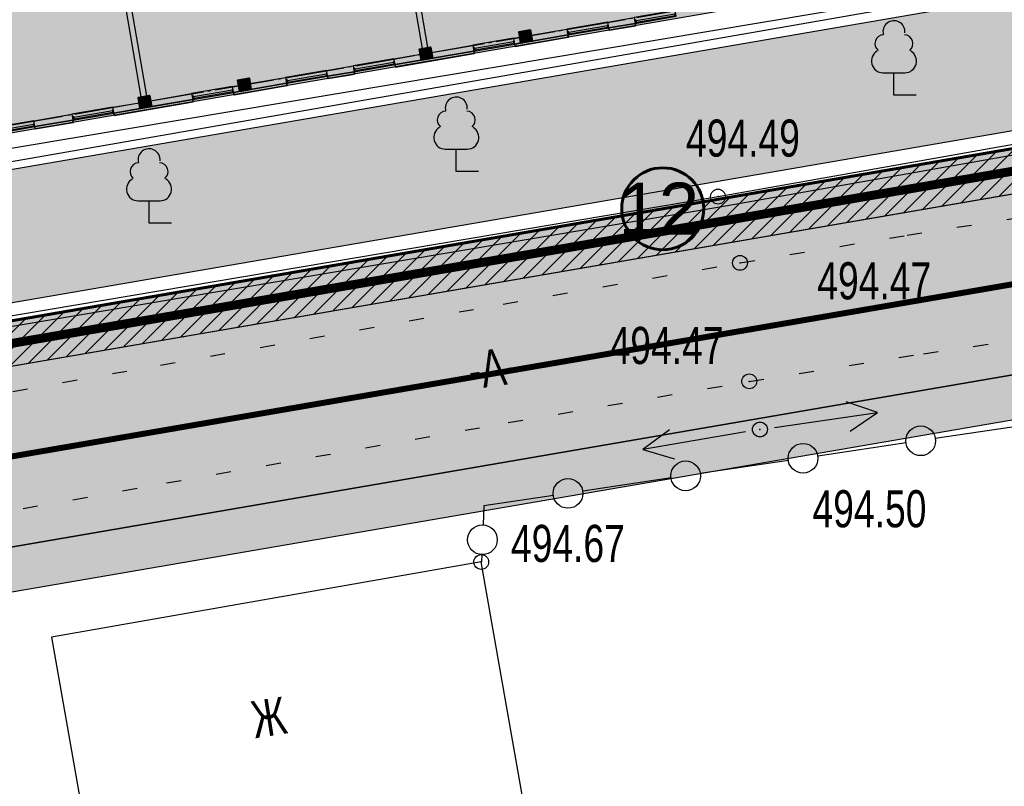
# Model space of a CAD drawing. Extents: x 0 to 667088, y 0 to 6446.
# Tile 146 of 256: x 3017 to 3050, y 255 to 281. Entities that reach past the tile are written whole.
import ezdxf

# ---------------------------------------------------------------- set-up
doc = ezdxf.new("R2010")
doc.units = 0
doc.header["$MEASUREMENT"] = 0
for name, pattern in [('CONTI', [0]), ('STRIH_1', [3, 2, -1]), ('STROT', [1.7, 0.5, -1.2]), ('ГОСТ 2.303 5', [24, 20, -1.5, 1, -1.5])]:
    doc.linetypes.add(name, pattern=pattern)
for name, color, linetype in [('(002) Рамка', 7, 'Continuous'), ('Audi-СвК', 10, 'Continuous'), ('NAD_M0', 7, 'CONTI'), ('PI_OT0', 172, 'CONTI'), ('PI_TT0', 5, 'CONTI'), ('SIT_L0', 250, 'CONTI'), ('STR_L0', 6, 'CONTI'), ('USLZN0', 250, 'CONTI'), ('ZAPSK0', 250, 'CONTI'), ('стен', 7, 'Continuous')]:
    doc.layers.add(name, color=color, linetype=linetype)
for name, color, linetype, lineweight in [('.', 7, 'Continuous', 15), ('RAZMER CIP', 252, 'Continuous', 18), ('rrr', 5, 'Continuous', 18), ('Толстая', 174, 'Continuous', 35), ('Утеплитель', 204, 'Continuous', 13)]:
    doc.layers.add(name, color=color, linetype=linetype, lineweight=lineweight)
doc.styles.add('GOST 2.304', font='CS_Gost2304.shx')
doc.styles.add('SHRFT', font='TXT', dxfattribs={"width": 0.75})
doc.styles.get("Standard").update_dxf_attribs({"font": 'times.ttf'})
doc.linetypes.add('ОГРАДА_ГЛИН', pattern='A,4,["|",Standard,S=0.8,R=0,X=0,Y=-0.8],0.5,["|",Standard,S=0.8,R=0,X=0,Y=-0.8],3.5', length=8)
doc.linetypes.add('ограждение2', pattern='A,0.25,-0.1,[132,ltypeshp.shx,S=0.1,R=0,X=-0.1,Y=0],-0.1,1', length=1.45)

# ---------------------------------------------------------------- blocks, each defined once
blk = doc.blocks.new('BL_101')
at = {"color": 0}
for p, q in [((-0.37, 0.75), (0.37, 0.75)), ((0, 0), (0, 0.75)), ((0.75, 0), (0, 0))]:
    blk.add_line(p, q, dxfattribs=at)
for centre, radius, start, end in [((0, 2.13), 0.37, 355, 195), ((-0.34, 1.73), 0.3, 93, 230), ((0.34, 1.73), 0.3, 310, 87), ((-0.37, 1.14), 0.39, 120, 270), ((0.37, 1.14), 0.39, 270, 60)]:
    blk.add_arc(centre, radius, start, end, dxfattribs=at)
blk = doc.blocks.new('rhy')
at = {"layer": 'PI_TT0', "color": 0}
for centre in [(1394.20116, 274.89), (1394.94116, 272.66), (1395.25116, 268.67), (1395.61116, 267.05), (1386.23116, 262.59)]:
    blk.add_circle(centre, 0.25, dxfattribs=at)
for p in [(1394.20116, 274.89), (1394.94116, 272.66), (1395.25116, 268.67), (1395.61116, 267.05), (1386.23116, 262.59)]:
    blk.add_point(p, dxfattribs=at)
at = {"layer": 'SIT_L0', "color": 250}
for p, q in [((1399.57116, 267.62), (1398.51116, 267.98)), ((1396.10116, 267.12), (1399.57116, 267.62)), ((1398.65116, 266.99), (1399.57116, 267.62)), ((1404.48116, 267.19), (1401.51116, 266.75)), ((1392.57116, 267.04), (1391.67116, 266.38)), ((1395.12116, 266.97), (1391.67116, 266.38)), ((1400.53116, 266.6), (1397.56116, 266.15)), ((1391.67116, 266.38), (1392.74116, 266.06)), ((1396.57116, 266.01), (1393.60116, 265.57)), ((1392.62116, 265.42), (1389.65116, 264.97)), ((1388.66116, 264.83), (1386.32116, 264.48)), ((1386.32116, 264.48), (1386.29116, 263.84)), ((1386.25116, 262.84), (1386.24116, 262.59))]:
    blk.add_line(p, q, dxfattribs=at)
for centre, radius in [((1401.02116, 266.67), 0.5), ((1397.06116, 266.08), 0.5), ((1401.02116, 266.67), 0), ((1393.11116, 265.49), 0.5), ((1397.06116, 266.08), 0), ((1393.11116, 265.49), 0), ((1389.15116, 264.9), 0.5), ((1389.15116, 264.9), 0), ((1386.27116, 263.34), 0.5), ((1386.27116, 263.34), 0)]:
    blk.add_circle(centre, radius, dxfattribs=at)
at = {"layer": 'STR_L0', "color": 0, "linetype": 'STROT'}
for points in [[(1325.49116, 260.26), (1328.65116, 260.83), (1336.97116, 262.33), (1348.70116, 264.44), (1362.10116, 266.84), (1375.44116, 269.22), (1386.97116, 271.27), (1394.94116, 272.66), (1400.56116, 273.59), (1406.19116, 274.48), (1411.82116, 275.35), (1417.46116, 276.2), (1423.09116, 277.06), (1428.72116, 277.93), (1434.35116, 278.84), (1440.21116, 279.82), (1446.44116, 280.88), (1452.85116, 281.99)], [(1326.45116, 256.44), (1329.54116, 257), (1337.70116, 258.47), (1349.23116, 260.54), (1362.44116, 262.9), (1375.64116, 265.25), (1387.14116, 267.28), (1395.25116, 268.67), (1401.11116, 269.6), (1406.97116, 270.46), (1412.85116, 271.27), (1418.72116, 272.08), (1424.60116, 272.9), (1430.46116, 273.76), (1436.32116, 274.69), (1442.26116, 275.72), (1448.33116, 276.84), (1454.43116, 278)]]:
    blk.add_lwpolyline(points, dxfattribs=at)
at = {"layer": 'STR_L0', "color": 0}
for points in [[(1338.71116, 323.17), (1346.14116, 278.78), (1339.24116, 277.11), (1340.22116, 270.81), (1430.27116, 286.52), (1424.40116, 321.82), (1415.15116, 320.21), (1418.31116, 301.14), (1376.68116, 293.55), (1373.13116, 312.37), (1363.67116, 310.62), (1367.40116, 288.7), (1354.48116, 286.43), (1348.26116, 324.79), (1338.71116, 323.17)], [(1371.77116, 260.06), (1373.29116, 251.39), (1387.75116, 253.92), (1386.23116, 262.59), (1371.77116, 260.06)]]:
    blk.add_lwpolyline(points, dxfattribs=at)
at = {"layer": 'ZAPSK0', "color": 1, "lineweight": 30}
blk.add_lwpolyline([(1364.57876, 291.54673), (1421.58031, 301.1208), (1424.19745, 285.53906), (1367.19589, 275.96499)], close=True, dxfattribs=at)
at = {"layer": 'ZAPSK0', "color": 0, "linetype": 'ОГРАДА_ГЛИН', "ltscale": 0.5}
blk.add_lwpolyline([(1336.92116, 265.23), (1394.20116, 274.89), (1436.19116, 282.34)], dxfattribs=at)
at = {"layer": 'ZAPSK0', "color": 0, "linetype": 'ByBlock'}
blk.add_lwpolyline([(1336.97907, 264.8866), (1394.26053, 274.54685), (1436.25199, 281.99711)], dxfattribs=at)
at = {"layer": 'USLZN0', "color": 250}
for p in [(1400.12116, 278.31), (1385.39116, 275.74), (1375.05116, 274)]:
    blk.add_blockref('BL_101', p, dxfattribs=at)
at = {"layer": 'NAD_M0', "color": 7, "style": 'SHRFT', "width": 0.75}
for s, rotation, p in [('-А-', 8, (1385.88975, 268.39099)), ('Ж', 9, (1378.61116, 256.65))]:
    blk.add_text(s, height=1.25, rotation=rotation, dxfattribs=at).set_placement(p)
at = {"layer": 'PI_OT0', "color": 0, "style": 'SHRFT', "width": 0.75}
for s, p in [('494.49', (1393.12151, 276.23475)), ('494.47', (1397.54148, 271.43171)), ('494.47', (1390.55045, 269.2544)), ('494.50', (1397.38016, 263.75744)), ('494.67', (1387.23116, 262.59))]:
    blk.add_text(s, height=1.25, dxfattribs=at).set_placement(p)
blk = doc.blocks.new('A$C04BF76B1')
at = {"color": 5}
for points in [[(-1305, 430), (-1305, 319), (-1352, 319), (-1352, 430)], [(-1352, 430), (48, 430), (48, 230), (-1352, 230)], [(20, 398), (20, 351), (-1305, 351), (-1305, 398)], [(48, 430), (48, 319), (20, 319), (20, 430)]]:
    blk.add_lwpolyline(points, close=True, dxfattribs=at)
blk = doc.blocks.new('A$Cda22a00f')
at = {"layer": 'rrr'}
h = blk.add_hatch(dxfattribs=at)
h.set_pattern_fill('ANSI36', color=256, scale=5, angle=-90)
h.set_pattern_definition([(315, (-245076.074, 1567534.167), (30.86963042, -8.41899011), [39.6875, -7.9375, 0, -7.9375])])
h.paths.add_polyline_path([(-6906, 19580), (-6906, 19200), (-7286, 19200), (-7286, 19580)])
h = blk.add_hatch(dxfattribs=at)
h.set_pattern_fill('ANSI36', color=256, scale=5, angle=-90)
h.set_pattern_definition([(315, (-241676.074, 1567534.167), (30.86963042, -8.41899011), [39.6875, -7.9375, 0, -7.9375])])
h.paths.add_polyline_path([(-3506, 19580), (-3506, 19200), (-3886, 19200), (-3886, 19580)])
h = blk.add_hatch(dxfattribs=at)
h.set_pattern_fill('ANSI36', color=256, scale=5, angle=-90)
h.set_pattern_definition([(315, (-235476.074, 1567534.167), (30.86963042, -8.41899011), [39.6875, -7.9375, 0, -7.9375])])
h.paths.add_polyline_path([(2694, 19580), (2694, 19200), (2314, 19200), (2314, 19580)])
h = blk.add_hatch(dxfattribs=at)
h.set_pattern_fill('ANSI36', color=256, scale=5, angle=-90)
h.set_pattern_definition([(315, (-232076.074, 1567534.167), (30.86963042, -8.41899011), [39.6875, -7.9375, 0, -7.9375])])
h.paths.add_polyline_path([(6094, 19580), (6094, 19200), (5714, 19200), (5714, 19580)])
at = {"lineweight": 30}
for points in [[(-10806, 19580), (-9906, 19580), (-9906, 19380), (-10806, 19380)], [(-8506, 19580), (-7286, 19580), (-7286, 19380), (-8506, 19380)], [(-6906, 19580), (-6696, 19580), (-6696, 19380), (-6906, 19380)], [(-5296, 19580), (-3886, 19580), (-3886, 19380), (-5296, 19380)], [(-3506, 19580), (-2606, 19580), (-2606, 19380), (-3506, 19380)], [(-1206, 19580), (-306, 19580), (-306, 19380), (-1206, 19380)], [(1094, 19580), (2314, 19580), (2314, 19380), (1094, 19380)], [(2694, 19580), (2904, 19580), (2904, 19380), (2694, 19380)], [(4304, 19580), (5714, 19580), (5714, 19380), (4304, 19380)], [(6094, 19582), (6994, 19582), (6994, 19382), (6094, 19382)], [(8394, 19582), (9694, 19582), (9694, 19382), (8394, 19382)], [(-3596, 19200), (-3796, 19200), (-3796, 13600), (-3596, 13600)], [(6004, 19200), (5804, 19200), (5804, 13600), (6004, 13600)]]:
    blk.add_lwpolyline(points, close=True, dxfattribs=at)
at = {"color": 1, "linetype": 'ГОСТ 2.303 5', "lineweight": 25, "ltscale": 100}
blk.add_lwpolyline([(15504, 19390), (-50975, 19390)], dxfattribs=at)
at = {"layer": 'Толстая', "lineweight": 40}
for points in [[(-6906, 19580), (-6906, 19200), (-7286, 19200), (-7286, 19580)], [(-3506, 19580), (-3506, 19200), (-3886, 19200), (-3886, 19580)], [(2694, 19580), (2694, 19200), (2314, 19200), (2314, 19580)], [(6094, 19580), (6094, 19200), (5714, 19200), (5714, 19580)]]:
    blk.add_lwpolyline(points, close=True, dxfattribs=at)
at = {"layer": 'Утеплитель', "lineweight": 35, "ltscale": 0.5}
for points in [[(-9906, 19580), (-9906, 19660), (-10806, 19660), (-10806, 19580)], [(-6696, 19580), (-6696, 19660), (-8506, 19660), (-8506, 19580)], [(-2606, 19580), (-2606, 19660), (-5296, 19660), (-5296, 19580)], [(-306, 19580), (-306, 19660), (-1206, 19660), (-1206, 19580)], [(2904, 19580), (2904, 19660), (1094, 19660), (1094, 19580)], [(6994, 19580), (6994, 19660), (4304, 19660), (4304, 19580)], [(9694, 19580), (9694, 19660), (8394, 19660), (8394, 19580)]]:
    blk.add_lwpolyline(points, close=True, dxfattribs=at)
at = {"layer": 'Утеплитель', "lineweight": 0, "ltscale": 0.5}
for points in [[(-9916, 19590), (-9916, 19650), (-10796, 19650), (-10796, 19590)], [(-6706, 19590), (-6706, 19650), (-8496, 19650), (-8496, 19590)], [(-2616, 19590), (-2616, 19650), (-5286, 19650), (-5286, 19590)], [(-316, 19590), (-316, 19650), (-1196, 19650), (-1196, 19590)], [(2894, 19590), (2894, 19650), (1104, 19650), (1104, 19590)], [(6984, 19590), (6984, 19650), (4314, 19650), (4314, 19590)], [(9684, 19590), (9684, 19650), (8404, 19650), (8404, 19590)]]:
    blk.add_lwpolyline(points, close=True, dxfattribs=at)
at = {"layer": 'Утеплитель', "lineweight": 35, "ltscale": 0.5}
blk.add_lwpolyline([(9694, 19580), (8394, 19580)], dxfattribs=at)
at = {"lineweight": 15, "xscale": -1}
for p in [(-12158, 19150), (-9858, 19150), (-6648, 19150), (-2558, 19150), (-258, 19150), (2952, 19150), (7042, 19150), (9742, 19150)]:
    blk.add_blockref('A$C04BF76B1', p, dxfattribs=at)

msp = doc.modelspace()

# ---------------------------------------------------------------- hatches: boundary and pattern name
at = {"layer": '.', "lineweight": 30, "true_color": 0xf15558}
h = msp.add_hatch(color=13, dxfattribs=at)
h.dxf.hatch_style = 1
h.paths.add_polyline_path([(2991.56042, 264.93068), (2935.00169, 255.19836), (2934.74731, 256.67664), (2991.30604, 266.40896)])
edge = h.paths.add_edge_path()
edge.add_arc((3158.69723, 283.54371), 4, 15.533649, 99.763532, ccw=False)
edge.add_line((3162.55112, 284.61493), (3167.23773, 267.75401))
edge.add_line((3167.23773, 267.75401), (3165.79252, 267.3523))
edge.add_line((3165.79252, 267.3523), (3160.86124, 285.09349))
edge.add_line((3160.86124, 285.09349), (3159.17367, 286.16244))
edge.add_line((3159.17367, 286.16244), (2936.3108, 247.8134))
edge.add_line((2936.3108, 247.8134), (2936.01918, 249.28527))
edge.add_line((2936.01918, 249.28527), (3158.0189, 287.48578))
h.paths.add_polyline_path([(3082.63911, 280.60301), (3082.38474, 282.08129), (3007.00709, 269.11071), (3007.26146, 267.63243)], flags=17)
edge = h.paths.add_edge_path()
edge.add_line((2961.86522, 383.98384), (2961.60179, 385.46053))
edge.add_line((2961.60179, 385.46053), (3122.76945, 414.21088))
edge.add_arc((3123.47191, 410.27305), 4, 15.533649, 100.114478, ccw=False)
edge.add_line((3127.3258, 411.34426), (3158.78277, 298.17225))
edge.add_arc((3154.92888, 297.10103), 4, -80.236468, 15.533649, ccw=False)
edge.add_line((3155.60721, 293.15897), (3086.58118, 281.28134))
edge.add_line((3086.58118, 281.28134), (3086.32681, 282.75962))
edge.add_line((3086.32681, 282.75962), (3156.68926, 294.8672))
edge.add_line((3156.68926, 294.8672), (3157.70072, 296.46401))
edge.add_line((3157.70072, 296.46401), (3125.63797, 411.81543))
edge.add_line((3125.63797, 411.81543), (3123.92476, 412.89329))
edge.add_line((3123.92476, 412.89329), (2961.86522, 383.98384))
h.paths.add_polyline_path([(3174.94552, 269.89644), (3176.39073, 270.29815), (3092.29493, 572.84773), (3090.84817, 572.45157)])
h.paths.add_polyline_path([(2999.19017, 267.76561), (3003.06502, 268.43238), (3003.3194, 266.9541), (2999.44454, 266.28734)], flags=17)
at = {"layer": '.', "lineweight": 30, "true_color": 0x3f4040}
h = msp.add_hatch(color=250, dxfattribs=at)
h.dxf.hatch_style = 1
edge = h.paths.add_edge_path()
edge.add_line((3083.14039, 570.30914), (3088.92123, 571.91596))
edge.add_line((3088.92123, 571.91596), (3173.01857, 269.36084))
edge.add_line((3173.01857, 269.36084), (3167.23773, 267.75401))
edge.add_line((3167.23773, 267.75401), (3162.55112, 284.61493))
edge.add_arc((3158.69723, 283.54371), 4, 15.533649, 99.763532)
edge.add_line((3158.0189, 287.48578), (2936.01918, 249.28527))
edge.add_line((2936.01918, 249.28527), (2935.00169, 255.19836))
edge.add_line((2935.00169, 255.19836), (3155.60721, 293.15897))
edge.add_arc((3154.92888, 297.10103), 4, 279.763532, 375.533649)
edge.add_line((3158.78277, 298.17225), (3127.3258, 411.34426))
edge.add_arc((3123.47191, 410.27305), 4, 15.533649, 100.114478)
edge.add_line((3122.76945, 414.21088), (2961.60179, 385.46053))
edge.add_line((2961.60179, 385.46053), (2960.72372, 390.38282))
edge.add_line((2960.72372, 390.38282), (3120.67893, 418.91689))
edge.add_arc((3119.97647, 422.85473), 4, 280.114478, 375.51194)
edge.add_line((3123.83077, 423.92448), (3083.14039, 570.30914))
at = {"layer": 'Audi-СвК', "ltscale": 100, "true_color": 0xffffff, "transparency": 33554687}
h = msp.add_hatch(color=7, dxfattribs=at)
edge = h.paths.add_edge_path()
edge.add_arc((3038.20739, 274.47949), 1.37986, 11.983733, 371.983733)
at = {"layer": 'стен', "lineweight": 30}
h = msp.add_hatch(color=72, dxfattribs=at)
h.dxf.hatch_style = 1
h.paths.add_polyline_path([(3087.74412, 297.53264), (3083.89861, 296.87092), (3076.77375, 338.27658), (3083.86239, 339.49636), (3086.98631, 325.7717), (3082.63113, 324.9598)], flags=17)
edge = h.paths.add_edge_path()
edge.add_line((3043.88592, 303.34845), (3041.87929, 315.00985))
edge.add_arc((3044.83584, 315.51859), 3, 99.763532, 189.763532, ccw=False)
edge.add_line((3044.32709, 318.47514), (3072.25136, 323.2802))
edge.add_arc((3072.76011, 320.32365), 3, 9.763532, 99.763532, ccw=False)
edge.add_line((3075.71666, 320.8324), (3079.53576, 298.63793))
edge.add_line((3079.53576, 298.63793), (3073.69686, 297.63321))
edge.add_line((3073.69686, 297.63321), (3072.61662, 303.91097))
edge.add_line((3072.61662, 303.91097), (3050.23011, 300.05881))
edge.add_line((3050.23011, 300.05881), (3049.50242, 304.28776))
edge.add_line((3049.50242, 304.28776), (3043.88592, 303.34845))
h.paths.add_polyline_path([(3070.56202, 374.37562), (3087.28746, 378.03), (3086.33746, 383.9), (3094.95746, 385.09), (3094.80746, 386.05), (3101.34746, 387.02), (3101.12746, 388.31), (3105.47746, 388.95), (3104.94746, 392.21), (3119.23746, 394.75), (3123.79746, 368.37), (3124.46746, 362.18), (3104.76746, 357.65), (3102.77746, 370.03), (3088.97746, 367.94), (3087.50746, 376.24), (3070.93699, 372.19649), (3076.265, 341.23313), (3083.1832, 342.42357), (3081.68653, 349.14426), (3127.73371, 359.79905), (3133.29989, 336.03113), (3099.66425, 328.26882), (3107.31723, 287.25138), (3150.0533, 294.82213), (3125.1629, 388.86592), (3121.76218, 401.12409), (3100.33759, 399.11064), (3100.53395, 397.89738), (3067.66849, 391.19117)])
edge = h.paths.add_edge_path()
edge.add_line((3064.13746, 336.01), (3072.81307, 337.65662))
edge.add_line((3072.81307, 337.65662), (3064.50603, 385.98223))
edge.add_line((3064.50603, 385.98223), (3054.25638, 396.90689))
edge.add_line((3054.25638, 396.90689), (2982.38224, 383.44101))
edge.add_line((2982.38224, 383.44101), (2983.14877, 365.92572))
edge.add_line((2983.14877, 365.92572), (2992.86254, 366.47726))
edge.add_line((2992.86254, 366.47726), (2993.75266, 346.13791))
edge.add_line((2993.75266, 346.13791), (2997.03969, 327.03555))
edge.add_arc((2999.99624, 327.5443), 3, 189.763532, 283.405185)
edge.add_line((3000.69175, 324.62604), (3032.17746, 332.13))
edge.add_line((3032.17746, 332.13), (3031.78235, 334.82912))
edge.add_line((3031.78235, 334.82912), (3023.22201, 332.73728))
edge.add_line((3023.22201, 332.73728), (3023.44516, 331.51264))
edge.add_line((3023.44516, 331.51264), (3011.8588, 329.23971))
edge.add_line((3011.8588, 329.23971), (3008.75333, 344.87447))
edge.add_line((3008.75333, 344.87447), (3017.1917, 346.65326))
edge.add_line((3017.1917, 346.65326), (3010.94746, 357.71))
edge.add_line((3010.94746, 357.71), (3000.64746, 364))
edge.add_line((3000.64746, 364), (2996.92746, 363.11))
edge.add_line((2996.92746, 363.11), (2994.59746, 372.25))
edge.add_line((2994.59746, 372.25), (3005.67746, 374.95))
edge.add_line((3005.67746, 374.95), (3007.97746, 365.74))
edge.add_line((3007.97746, 365.74), (3017.66746, 347.93))
edge.add_line((3017.66746, 347.93), (3016.18746, 357.51))
edge.add_line((3016.18746, 357.51), (3062.97746, 365.04))
edge.add_line((3062.97746, 365.04), (3064.78746, 353.32))
edge.add_line((3064.78746, 353.32), (3061.28746, 352.75))
edge.add_line((3061.28746, 352.75), (3064.13746, 336.01))
h.paths.add_polyline_path([(3034.75746, 340.3), (3047.82746, 342.08), (3049.36746, 332.74), (3053.8729, 333.38768), (3055.55869, 324.4666), (3037.92824, 321.43285)])
h.paths.add_polyline_path([(3034.74746, 344), (3034.02157, 348.51585), (3046.42746, 350.51), (3047.18746, 345.97)], flags=17)
edge = h.paths.add_edge_path()
edge.add_line((3004.15811, 285.66736), (3008.11988, 286.34907))
edge.add_line((3008.11988, 286.34907), (3007.03964, 292.62681))
edge.add_line((3007.03964, 292.62681), (3035.72801, 297.56336))
edge.add_line((3035.72801, 297.56336), (3034.99033, 301.85028))
edge.add_line((3034.99033, 301.85028), (3038.95563, 302.5163))
edge.add_line((3038.95563, 302.5163), (3036.95171, 314.16192))
edge.add_arc((3033.99516, 313.65317), 3, 9.763551, 99.763508)
edge.add_line((3033.48641, 316.60972), (3005.2506, 311.75107))
edge.add_line((3005.2506, 311.75107), (3004.64556, 315.2672))
edge.add_arc((3002.18177, 314.84325), 2.5, 9.763532, 99.763532)
edge.add_line((3001.75782, 317.30704), (3001.26506, 317.22225))
edge.add_arc((3001.68901, 314.75846), 2.5, 99.763532, 189.763532)
edge.add_line((2999.22522, 314.3345), (3004.15811, 285.66736))
h.paths.add_polyline_path([(3005.07385, 280.34557), (3009.03465, 281.02712), (3010.1159, 274.74937), (3075.68151, 286.03154), (3074.60124, 292.30947), (3080.45151, 293.31615), (3082.28299, 282.6726), (3006.90534, 269.70202)])
edge = h.paths.add_edge_path()
edge.add_line((2996.55758, 271.27105), (3001.81216, 272.17523))
edge.add_line((3001.81216, 272.17523), (3002.47372, 268.33063))
edge.add_line((3002.47372, 268.33063), (2999.19017, 267.76561))
edge.add_arc((2998.85101, 269.73665), 2, 189.763532, 279.763532, ccw=False)
edge.add_line((2996.87997, 269.39748), (2996.55758, 271.27105))
edge = h.paths.add_edge_path()
edge.add_line((2980.13009, 282.65006), (2981.73917, 282.93937))
edge.add_line((2981.73917, 282.93937), (2979.56584, 312.76279))
edge.add_line((2979.56584, 312.76279), (2986.98885, 269.62452))
edge.add_line((2986.98885, 269.62452), (2992.61552, 270.59273))
edge.add_line((2992.61552, 270.59273), (2992.93791, 268.71915))
edge.add_arc((2990.96688, 268.37999), 2, -80.236468, 9.763532, ccw=False)
edge.add_line((2991.30604, 266.40896), (2983.19642, 265.0135))
edge.add_line((2983.19642, 265.0135), (2980.13009, 282.65006))
h.paths.add_polyline_path([(3001.52746, 364.21), (3007.01746, 365.51), (3011.03746, 358.51)], flags=17)
at = {"layer": 'стен', "lineweight": 30, "true_color": 0x991b1e}
h = msp.add_hatch(dxfattribs=at)
h.set_pattern_fill('ANSI31', color=244, scale=3)
h.set_pattern_definition([(45, (775.80748, 0), (-0.265165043, 0.265165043), [])])
edge = h.paths.add_edge_path()
edge.add_arc((2990.96688, 268.37999), 2, 279.763532, 369.763532)
edge.add_line((2992.93791, 268.71915), (2992.61552, 270.59273))
edge.add_line((2992.61552, 270.59273), (2986.98885, 269.62452))
edge.add_line((2986.98885, 269.62452), (2979.56584, 312.76279))
edge.add_line((2979.56584, 312.76279), (2979.01883, 322.02719))
edge.add_line((2979.01883, 322.02719), (2984.46479, 322.94683))
edge.add_line((2984.46479, 322.94683), (2991.5037, 324.15805))
edge.add_line((2991.5037, 324.15805), (2990.50436, 341.75862))
edge.add_line((2990.50436, 341.75862), (2983.65477, 341.3697))
edge.add_line((2983.65477, 341.3697), (2982.57405, 365.94914))
edge.add_line((2982.57405, 365.94914), (2992.86254, 366.47726))
edge.add_line((2992.86254, 366.47726), (2993.75266, 346.13791))
edge.add_line((2993.75266, 346.13791), (2997.03969, 327.03555))
edge.add_arc((2999.99624, 327.5443), 3, 189.763532, 283.405185)
edge.add_line((3000.69175, 324.62604), (3035.97826, 333.03584))
edge.add_line((3035.97826, 333.03584), (3037.92824, 321.43285))
edge.add_line((3037.92824, 321.43285), (3055.55869, 324.4666))
edge.add_line((3055.55869, 324.4666), (3054.24302, 331.42899))
edge.add_line((3054.24302, 331.42899), (3056.60015, 331.79253))
edge.add_line((3056.60015, 331.79253), (3056.28746, 333.82))
edge.add_line((3056.28746, 333.82), (3064.29746, 335.05537))
edge.add_line((3064.29746, 335.05537), (3064.13746, 336.01))
edge.add_line((3064.13746, 336.01), (3072.81307, 337.65662))
edge.add_line((3072.81307, 337.65662), (3076.77375, 338.27658))
edge.add_line((3076.77375, 338.27658), (3083.89861, 296.87092))
edge.add_line((3083.89861, 296.87092), (3086.32681, 282.75962))
edge.add_line((3086.32681, 282.75962), (3082.38474, 282.08129))
edge.add_line((3082.38474, 282.08129), (3080.45151, 293.31615))
edge.add_line((3080.45151, 293.31615), (3074.60124, 292.30947))
edge.add_line((3074.60124, 292.30947), (3073.69686, 297.63321))
edge.add_line((3073.69686, 297.63321), (3079.53576, 298.63793))
edge.add_line((3079.53576, 298.63793), (3075.71666, 320.8324))
edge.add_arc((3072.75537, 320.32058), 3.00519, 9.805892, 102.310353)
edge.add_line((3072.11465, 323.25667), (3044.32709, 318.47514))
edge.add_arc((3044.83584, 315.51859), 3, 99.763532, 189.763532)
edge.add_line((3041.87929, 315.00985), (3043.88592, 303.34845))
edge.add_line((3043.88592, 303.34845), (3049.50242, 304.28776))
edge.add_line((3049.50242, 304.28776), (3050.23011, 300.05881))
edge.add_line((3050.23011, 300.05881), (3049.01276, 299.84933))
edge.add_line((3049.01276, 299.84933), (3048.97716, 300.05623))
edge.add_line((3048.97716, 300.05623), (3043.06406, 299.03873))
edge.add_line((3043.06406, 299.03873), (3042.87581, 300.13272))
edge.add_line((3042.87581, 300.13272), (3035.50416, 298.86424))
edge.add_line((3035.50416, 298.86424), (3034.99033, 301.85028))
edge.add_line((3034.99033, 301.85028), (3038.95563, 302.5163))
edge.add_line((3038.95563, 302.5163), (3036.95171, 314.16192))
edge.add_arc((3033.99516, 313.65317), 3, 9.763551, 99.763508)
edge.add_line((3033.48641, 316.60972), (3005.2506, 311.75107))
edge.add_line((3005.2506, 311.75107), (3004.64556, 315.2672))
edge.add_arc((3002.18177, 314.84325), 2.5, 9.763532, 99.763532)
edge.add_line((3001.75782, 317.30704), (3001.26506, 317.22225))
edge.add_arc((3001.68901, 314.75846), 2.5, 99.763532, 189.763532)
edge.add_line((2999.22522, 314.3345), (3004.15811, 285.66736))
edge.add_line((3004.15811, 285.66736), (3008.11988, 286.34908))
edge.add_line((3008.11988, 286.34908), (3009.03562, 281.02729))
edge.add_line((3009.03562, 281.02729), (3005.07385, 280.34557))
edge.add_line((3005.07385, 280.34557), (3007.00709, 269.11071))
edge.add_line((3007.00709, 269.11071), (3002.47372, 268.33063))
edge.add_line((3002.47372, 268.33063), (3001.81216, 272.17523))
edge.add_line((3001.81216, 272.17523), (2996.55758, 271.27105))
edge.add_line((2996.55758, 271.27105), (2996.87997, 269.39748))
edge.add_arc((2998.85101, 269.73665), 2, 189.763532, 279.763532)
edge.add_line((2999.19017, 267.76561), (2991.30604, 266.40896))
edge = h.paths.add_edge_path()
edge.add_line((2983.19642, 265.0135), (2983.45336, 263.53566))
edge.add_line((2983.45336, 263.53566), (3155.60721, 293.15897))
edge.add_arc((3154.92888, 297.10103), 4, 279.763532, 344.151321)
edge.add_line((3158.77682, 296.00864), (3157.70072, 296.46401))
edge.add_line((3157.70072, 296.46401), (3156.68926, 294.8672))
edge.add_line((3156.68926, 294.8672), (2983.19642, 265.0135))
h = msp.add_hatch(color=244, dxfattribs=at)
h.dxf.hatch_style = 1
h.paths.add_polyline_path([(3008.42576, 291.64769), (3071.63675, 302.52472), (3074.29443, 287.02086), (3011.09499, 276.13567)])
h.paths.add_polyline_path([(3008.22926, 306.17544), (3012.17132, 306.85377), (3011.66257, 309.81032), (3007.72051, 309.13199)])
h.paths.add_polyline_path([(3014.66657, 296.98328), (3015.01659, 295.01414), (3011.2699, 294.36943), (3010.91989, 296.33857)], flags=17)
h.paths.add_polyline_path([(2987.63008, 354.89014), (2987.93614, 347.89683), (2983.93996, 347.72195), (2983.63391, 354.71525)])

# ---------------------------------------------------------------- linework, layer by layer
at = {"color": 18, "lineweight": 30, "true_color": 0x000000}
msp.add_lwpolyline([(2983.45336, 263.53566), (3155.60721, 293.15897), (3158.78277, 298.17225), (3127.3258, 411.34426), (3122.76945, 414.21088), (2961.60179, 385.46053), (2962.12864, 382.50715), (2981.59575, 385.97985), (2984.46479, 322.94683), (2978.24781, 321.89699), (2981.05812, 283.34183), (2981.14954, 282.83335), (2980.13009, 282.65006)], close=True, dxfattribs=at)
at = {"color": 5, "lineweight": 30}
msp.add_lwpolyline([(2983.19642, 265.0135), (2983.45336, 263.53566), (3155.60721, 293.15897, 0.28857745), (3158.77682, 296.00864), (3157.70072, 296.46401), (3156.68926, 294.8672)], format="xyb", close=True, dxfattribs=at)
at = {"color": 2, "lineweight": 30, "const_width": 0.3}
msp.add_lwpolyline([(2994.31914, 278.38274), (2996.36081, 266.51773), (3156.14823, 294.01309)], dxfattribs=at)
at = {"color": 5, "lineweight": 30}
msp.add_lwpolyline([(3005.07385, 280.34557), (3009.03465, 281.02712), (3010.1159, 274.74937), (3075.68151, 286.03154), (3074.60124, 292.30947), (3080.45151, 293.31615), (3082.28299, 282.6726), (3006.90534, 269.70202)], close=True, dxfattribs=at)
at = {"color": 18, "linetype": 'ограждение2', "lineweight": 30, "ltscale": 2, "true_color": 0x000000, "const_width": 0.1}
msp.add_lwpolyline([(3007.00709, 269.11071), (3082.38474, 282.08129)], dxfattribs=at)
at = {"lineweight": 60, "ltscale": 50, "transparency": 33554687}
msp.add_circle((3038.20739, 274.47949), 1.37986, dxfattribs=at)
at = {"layer": 'ZAPSK0', "color": 5, "lineweight": 30}
for points in [[(3083.14039, 570.30914), (3088.92123, 571.91596), (3173.01857, 269.36084), (3167.23773, 267.75401), (3162.55112, 284.61493, 0.38501533), (3158.0189, 287.48578), (2936.01918, 249.28527), (2935.00169, 255.19836), (3155.60721, 293.15897, 0.44402734), (3158.78277, 298.17225), (3127.3258, 411.34426, 0.38677465), (3122.76945, 414.21088), (2961.60179, 385.46053), (2960.72372, 390.38282), (3120.67893, 418.91689, 0.44208214), (3123.83077, 423.92448)], [(3158.0189, 287.48578, -0.38501533), (3162.55112, 284.61493), (3167.23773, 267.75401), (3165.79252, 267.3523), (3160.86124, 285.09349), (3159.17367, 286.16244), (2936.3108, 247.8134), (2936.01918, 249.28527)]]:
    msp.add_lwpolyline(points, format="xyb", close=True, dxfattribs=at)
at = {"layer": 'ZAPSK0', "color": 18, "lineweight": 30, "true_color": 0x000000}
msp.add_lwpolyline([(3008.42576, 291.64769), (3071.63675, 302.52472), (3074.29443, 287.02086), (3011.09499, 276.13567)], close=True, dxfattribs=at)
at = {"layer": 'ZAPSK0', "color": 7, "linetype": 'STRIH_1', "lineweight": 30, "true_color": 0xffffff, "const_width": 0.2}
msp.add_lwpolyline([(3158.83516, 290.67032), (2935.51043, 252.24181)], dxfattribs=at)
at = {"layer": 'ZAPSK0', "color": 5, "lineweight": 30}
msp.add_lwpolyline([(3082.63911, 280.60301), (3082.38474, 282.08129), (3007.00709, 269.11071), (3007.26146, 267.63243)], close=True, dxfattribs=at)

# ---------------------------------------------------------------- block references
at = {"layer": '(002) Рамка', "color": 0}
msp.add_blockref('rhy', (1645.8663, 0), dxfattribs=at)
at = {"layer": 'ZAPSK0', "color": 5, "lineweight": 30, "xscale": 0.001, "yscale": 0.001, "zscale": 0.001, "rotation": 189.7635513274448}
msp.add_blockref('A$Cda22a00f', (3023.3066, 298.18592), dxfattribs=at)

# ---------------------------------------------------------------- texts
at = {"layer": 'RAZMER CIP', "lineweight": 25, "ltscale": 50, "transparency": 33554687, "insert": (3038.07302, 275.35848), "char_height": 1.75, "width": 2.5603584, "attachment_point": 2, "style": 'GOST 2.304'}
msp.add_mtext('{\\fArial|b0|i0|c0|p34;\\C0;12}', dxfattribs=at)

doc.saveas('drawing.dxf')
